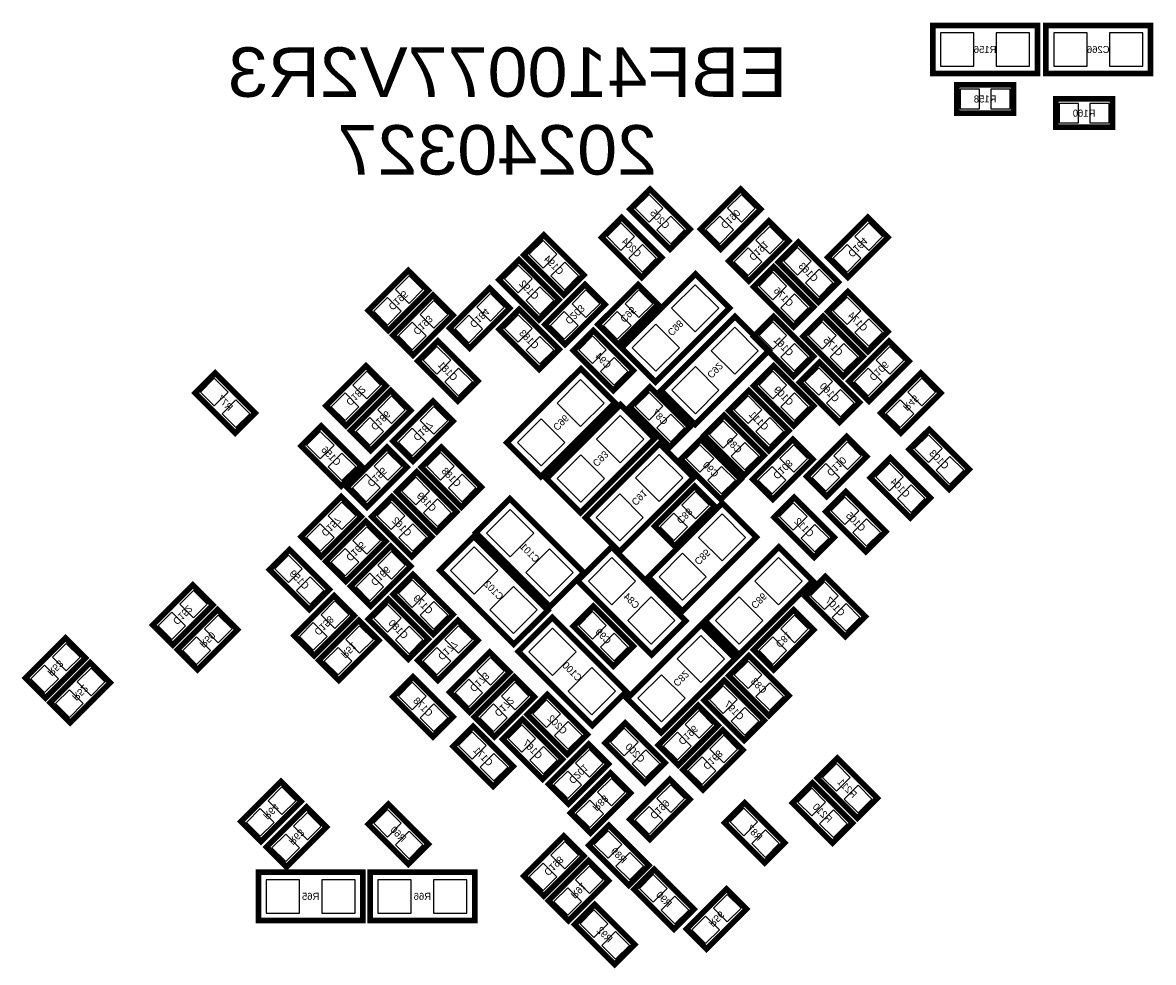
# Model space of a CAD drawing. Extents: x -7 to 92, y 0 to 100.
# Tile 9 of 16: x 32 to 52, y 24 to 41. Entities that reach past the tile are written whole.
import ezdxf
from ezdxf.enums import TextEntityAlignment as Align

# ---------------------------------------------------------------- set-up
doc = ezdxf.new("R2010")
doc.units = 0
for name, color, linetype in [('BG_SILKSCREEN_BOTTOM', 150, 'CONTINUOUS'), ('PG_SILKSCREEN_BOTTOM', 150, 'CONTINUOUS'), ('PIN_BOTTOM', 200, 'CONTINUOUS'), ('RD_SILKSCREEN_BOTTOM', 150, 'CONTINUOUS')]:
    doc.layers.add(name, color=color, linetype=linetype)

msp = doc.modelspace()

# ---------------------------------------------------------------- linework, layer by layer
at = {"layer": 'PG_SILKSCREEN_BOTTOM', "const_width": 0.1016}
for points in [[(47.9552, 40.0812), (49.8348, 40.0812), (49.8348, 40.9448), (47.9552, 40.9448), (47.9552, 40.0812)], [(51.8668, 40.9448), (49.9872, 40.9448), (49.9872, 40.0812), (51.8668, 40.0812), (51.8668, 40.9448)], [(48.387, 39.878), (49.403, 39.878), (49.403, 39.37), (48.387, 39.37), (48.387, 39.878)], [(50.165, 39.624), (51.181, 39.624), (51.181, 39.116), (50.165, 39.116), (50.165, 39.624)], [(43.232578, 36.926266), (42.514266, 37.644578), (42.873422, 38.003734), (43.591734, 37.285422), (43.232578, 36.926266)], [(43.784266, 37.285422), (44.502578, 38.003734), (44.861734, 37.644578), (44.143422, 36.926266), (43.784266, 37.285422)], [(42.724578, 36.418266), (42.006266, 37.136578), (42.365422, 37.495734), (43.083734, 36.777422), (42.724578, 36.418266)], [(44.292266, 36.713922), (45.010578, 37.432234), (45.369734, 37.073078), (44.651422, 36.354766), (44.292266, 36.713922)], [(46.070266, 36.777422), (46.788578, 37.495734), (47.147734, 37.136578), (46.429422, 36.418266), (46.070266, 36.777422)], [(41.327578, 36.100766), (40.609266, 36.819078), (40.968422, 37.178234), (41.686734, 36.459922), (41.327578, 36.100766)], [(45.899578, 35.973766), (45.181266, 36.692078), (45.540422, 37.051234), (46.258734, 36.332922), (45.899578, 35.973766)], [(40.883078, 35.656266), (40.164766, 36.374578), (40.523922, 36.733734), (41.242234, 36.015422), (40.883078, 35.656266)], [(38.892734, 36.184078), (38.174422, 35.465766), (37.815266, 35.824922), (38.533578, 36.543234), (38.892734, 36.184078)], [(45.455078, 35.529266), (44.736766, 36.247578), (45.095922, 36.606734), (45.814234, 35.888422), (45.455078, 35.529266)], [(40.990266, 35.570922), (41.708578, 36.289234), (42.067734, 35.930078), (41.349422, 35.211766), (40.990266, 35.570922)], [(41.942766, 35.570922), (42.661078, 36.289234), (43.020234, 35.930078), (42.301922, 35.211766), (41.942766, 35.570922)], [(42.973244, 34.539428), (44.302172, 35.868356), (43.691556, 36.478972), (42.362628, 35.150044), (42.973244, 34.539428)], [(39.337234, 35.739578), (38.618922, 35.021266), (38.259766, 35.380422), (38.978078, 36.098734), (39.337234, 35.739578)], [(39.275766, 35.507422), (39.994078, 36.225734), (40.353234, 35.866578), (39.634922, 35.148266), (39.275766, 35.507422)], [(46.429422, 36.162234), (47.147734, 35.443922), (46.788578, 35.084766), (46.070266, 35.803078), (46.429422, 36.162234)], [(40.883078, 34.767266), (40.164766, 35.485578), (40.523922, 35.844734), (41.242234, 35.126422), (40.883078, 34.767266)], [(43.684444, 33.777428), (45.013372, 35.106356), (44.402756, 35.716972), (43.073828, 34.388044), (43.684444, 33.777428)], [(45.455078, 34.640266), (44.736766, 35.358578), (45.095922, 35.717734), (45.814234, 34.999422), (45.455078, 34.640266)], [(45.984922, 35.717734), (46.703234, 34.999422), (46.344078, 34.640266), (45.625766, 35.358578), (45.984922, 35.717734)], [(39.422578, 34.195766), (38.704266, 34.914078), (39.063422, 35.273234), (39.781734, 34.554922), (39.422578, 34.195766)], [(42.216578, 34.386266), (41.498266, 35.104578), (41.857422, 35.463734), (42.575734, 34.745422), (42.216578, 34.386266)], [(46.451266, 34.554922), (47.169578, 35.273234), (47.528734, 34.914078), (46.810422, 34.195766), (46.451266, 34.554922)], [(45.921422, 34.892234), (46.639734, 34.173922), (46.280578, 33.814766), (45.562266, 34.533078), (45.921422, 34.892234)], [(35.422078, 33.624266), (34.703766, 34.342578), (35.062922, 34.701734), (35.781234, 33.983422), (35.422078, 33.624266)], [(38.130734, 34.469578), (37.412422, 33.751266), (37.053266, 34.110422), (37.771578, 34.828734), (38.130734, 34.469578)], [(41.634156, 34.777172), (40.305228, 33.448244), (40.915844, 32.837628), (42.244772, 34.166556), (41.634156, 34.777172)], [(45.455078, 33.751266), (44.736766, 34.469578), (45.095922, 34.828734), (45.814234, 34.110422), (45.455078, 33.751266)], [(48.100234, 34.342578), (47.381922, 33.624266), (47.022766, 33.983422), (47.741078, 34.701734), (48.100234, 34.342578)], [(38.575234, 34.025078), (37.856922, 33.306766), (37.497766, 33.665922), (38.216078, 34.384234), (38.575234, 34.025078)], [(43.232578, 33.370266), (42.514266, 34.088578), (42.873422, 34.447734), (43.591734, 33.729422), (43.232578, 33.370266)], [(45.010578, 33.306766), (44.292266, 34.025078), (44.651422, 34.384234), (45.369734, 33.665922), (45.010578, 33.306766)], [(39.337234, 33.834578), (38.618922, 33.116266), (38.259766, 33.475422), (38.978078, 34.193734), (39.337234, 33.834578)], [(42.345356, 34.129472), (41.016428, 32.800544), (41.627044, 32.189928), (42.955972, 33.518856), (42.345356, 34.129472)], [(44.206922, 33.939734), (44.925234, 33.221422), (44.566078, 32.862266), (43.847766, 33.580578), (44.206922, 33.939734)], [(37.327078, 32.671766), (36.608766, 33.390078), (36.967922, 33.749234), (37.686234, 33.030922), (37.327078, 32.671766)], [(47.889922, 33.685734), (48.608234, 32.967422), (48.249078, 32.608266), (47.530766, 33.326578), (47.889922, 33.685734)], [(43.787822, 33.507934), (44.506134, 32.789622), (44.146978, 32.430466), (43.428666, 33.148778), (43.787822, 33.507934)], [(45.801534, 33.148778), (45.083222, 32.430466), (44.724066, 32.789622), (45.442378, 33.507934), (45.801534, 33.148778)], [(45.689266, 32.840422), (46.407578, 33.558734), (46.766734, 33.199578), (46.048422, 32.481266), (45.689266, 32.840422)], [(37.434266, 32.649922), (38.152578, 33.368234), (38.511734, 33.009078), (37.793422, 32.290766), (37.434266, 32.649922)], [(39.126922, 33.368234), (39.845234, 32.649922), (39.486078, 32.290766), (38.767766, 33.009078), (39.126922, 33.368234)], [(43.043856, 33.430972), (41.714928, 32.102044), (42.325544, 31.491428), (43.654472, 32.820356), (43.043856, 33.430972)], [(47.191422, 33.177734), (47.909734, 32.459422), (47.550578, 32.100266), (46.832266, 32.818578), (47.191422, 33.177734)], [(38.682422, 32.923734), (39.400734, 32.205422), (39.041578, 31.846266), (38.323266, 32.564578), (38.682422, 32.923734)], [(44.036234, 32.310578), (43.317922, 31.592266), (42.958766, 31.951422), (43.677078, 32.669734), (44.036234, 32.310578)], [(37.686234, 32.120078), (36.967922, 31.401766), (36.608766, 31.760922), (37.327078, 32.479234), (37.686234, 32.120078)], [(38.237922, 32.479234), (38.956234, 31.760922), (38.597078, 31.401766), (37.878766, 32.120078), (38.237922, 32.479234)], [(41.685972, 31.111444), (40.357044, 32.440372), (39.746428, 31.829756), (41.075356, 30.500828), (41.685972, 31.111444)], [(45.464222, 32.466534), (46.182534, 31.748222), (45.823378, 31.389066), (45.105066, 32.107378), (45.464222, 32.466534)], [(46.750478, 31.490666), (46.032166, 32.208978), (46.391322, 32.568134), (47.109634, 31.849822), (46.750478, 31.490666)], [(43.455844, 30.424628), (44.784772, 31.753556), (44.174156, 32.364172), (42.845228, 31.035244), (43.455844, 30.424628)], [(38.130734, 31.675578), (37.412422, 30.957266), (37.053266, 31.316422), (37.771578, 32.034734), (38.130734, 31.675578)], [(41.038272, 30.438344), (39.709344, 31.767272), (39.098728, 31.156656), (40.427656, 29.827728), (41.038272, 30.438344)], [(36.755578, 30.449266), (36.037266, 31.167578), (36.396422, 31.526734), (37.114734, 30.808422), (36.755578, 30.449266)], [(38.575234, 31.231078), (37.856922, 30.512766), (37.497766, 30.871922), (38.216078, 31.590234), (38.575234, 31.231078)], [(43.514772, 30.247844), (42.185844, 31.576772), (41.575228, 30.966156), (42.904156, 29.637228), (43.514772, 30.247844)], [(44.471844, 29.637228), (45.800772, 30.966156), (45.190156, 31.576772), (43.861228, 30.247844), (44.471844, 29.637228)], [(38.978078, 30.004766), (38.259766, 30.723078), (38.618922, 31.082234), (39.337234, 30.363922), (38.978078, 30.004766)], [(46.023022, 31.044134), (46.741334, 30.325822), (46.382178, 29.966666), (45.663866, 30.684978), (46.023022, 31.044134)], [(33.941766, 30.173422), (34.660078, 30.891734), (35.019234, 30.532578), (34.300922, 29.814266), (33.941766, 30.173422)], [(37.559234, 30.342078), (36.840922, 29.623766), (36.481766, 29.982922), (37.200078, 30.701234), (37.559234, 30.342078)], [(38.533578, 29.560266), (37.815266, 30.278578), (38.174422, 30.637734), (38.892734, 29.919422), (38.533578, 29.560266)], [(34.386266, 29.728922), (35.104578, 30.447234), (35.463734, 30.088078), (34.745422, 29.369766), (34.386266, 29.728922)], [(41.857422, 30.510734), (42.575734, 29.792422), (42.216578, 29.433266), (41.498266, 30.151578), (41.857422, 30.510734)], [(44.736766, 29.728922), (45.455078, 30.447234), (45.814234, 30.088078), (45.095922, 29.369766), (44.736766, 29.728922)], [(38.003734, 29.897578), (37.285422, 29.179266), (36.926266, 29.538422), (37.644578, 30.256734), (38.003734, 29.897578)], [(39.781734, 29.897578), (39.063422, 29.179266), (38.704266, 29.538422), (39.422578, 30.256734), (39.781734, 29.897578)], [(40.508428, 29.696156), (41.837356, 28.367228), (42.447972, 28.977844), (41.119044, 30.306772), (40.508428, 29.696156)], [(43.793156, 30.179772), (42.464228, 28.850844), (43.074844, 28.240228), (44.403772, 29.569156), (43.793156, 30.179772)], [(31.655766, 29.220922), (32.374078, 29.939234), (32.733234, 29.580078), (32.014922, 28.861766), (31.655766, 29.220922)], [(39.275766, 28.966922), (39.994078, 29.685234), (40.353234, 29.326078), (39.634922, 28.607766), (39.275766, 28.966922)], [(44.651422, 29.621734), (45.369734, 28.903422), (45.010578, 28.544266), (44.292266, 29.262578), (44.651422, 29.621734)], [(32.100266, 28.776422), (32.818578, 29.494734), (33.177734, 29.135578), (32.459422, 28.417266), (32.100266, 28.776422)], [(38.978078, 28.163266), (38.259766, 28.881578), (38.618922, 29.240734), (39.337234, 28.522422), (38.978078, 28.163266)], [(40.797734, 28.881578), (40.079422, 28.163266), (39.720266, 28.522422), (40.438578, 29.240734), (40.797734, 28.881578)], [(44.206922, 29.177234), (44.925234, 28.458922), (44.566078, 28.099766), (43.847766, 28.818078), (44.206922, 29.177234)], [(41.391078, 27.845766), (40.672766, 28.564078), (41.031922, 28.923234), (41.750234, 28.204922), (41.391078, 27.845766)], [(44.099734, 28.373578), (43.381422, 27.655266), (43.022266, 28.014422), (43.740578, 28.732734), (44.099734, 28.373578)], [(40.946578, 27.401266), (40.228266, 28.119578), (40.587422, 28.478734), (41.305734, 27.760422), (40.946578, 27.401266)], [(42.788078, 27.337766), (42.069766, 28.056078), (42.428922, 28.415234), (43.147234, 27.696922), (42.788078, 27.337766)], [(39.698422, 28.351734), (40.416734, 27.633422), (40.057578, 27.274266), (39.339266, 27.992578), (39.698422, 28.351734)], [(44.544234, 27.929078), (43.825922, 27.210766), (43.466766, 27.569922), (44.185078, 28.288234), (44.544234, 27.929078)], [(42.131234, 27.675078), (41.412922, 26.956766), (41.053766, 27.315922), (41.772078, 28.034234), (42.131234, 27.675078)], [(46.238922, 27.780234), (46.957234, 27.061922), (46.598078, 26.702766), (45.879766, 27.421078), (46.238922, 27.780234)], [(36.606734, 27.001978), (35.888422, 26.283666), (35.529266, 26.642822), (36.247578, 27.361134), (36.606734, 27.001978)], [(41.447466, 26.795222), (42.165778, 27.513534), (42.524934, 27.154378), (41.806622, 26.436066), (41.447466, 26.795222)], [(42.514266, 26.680922), (43.232578, 27.399234), (43.591734, 27.040078), (42.873422, 26.321766), (42.514266, 26.680922)], [(45.794422, 27.335734), (46.512734, 26.617422), (46.153578, 26.258266), (45.435266, 26.976578), (45.794422, 27.335734)], [(44.575222, 26.980134), (45.293534, 26.261822), (44.934378, 25.902666), (44.216066, 26.620978), (44.575222, 26.980134)], [(37.063934, 26.544778), (36.345622, 25.826466), (35.986466, 26.185622), (36.704778, 26.903934), (37.063934, 26.544778)], [(38.174422, 26.954734), (38.892734, 26.236422), (38.533578, 25.877266), (37.815266, 26.595578), (38.174422, 26.954734)], [(42.495978, 25.496266), (41.777666, 26.214578), (42.136822, 26.573734), (42.855134, 25.855422), (42.495978, 25.496266)], [(41.686734, 26.024078), (40.968422, 25.305766), (40.609266, 25.664922), (41.327578, 26.383234), (41.686734, 26.024078)], [(41.053766, 25.220422), (41.772078, 25.938734), (42.131234, 25.579578), (41.412922, 24.861266), (41.053766, 25.220422)], [(42.949622, 25.786334), (43.667934, 25.068022), (43.308778, 24.708866), (42.590466, 25.427178), (42.949622, 25.786334)], [(35.8394, 24.8666), (37.719, 24.8666), (37.719, 25.7302), (35.8394, 25.7302), (35.8394, 24.8666)], [(37.846, 24.8666), (39.7256, 24.8666), (39.7256, 25.7302), (37.846, 25.7302), (37.846, 24.8666)], [(44.607734, 25.071578), (43.889422, 24.353266), (43.530266, 24.712422), (44.248578, 25.430734), (44.607734, 25.071578)], [(41.882822, 25.151334), (42.601134, 24.433022), (42.241978, 24.073866), (41.523666, 24.792178), (41.882822, 25.151334)]]:
    msp.add_lwpolyline(points, dxfattribs=at)
at = {"layer": 'PIN_BOTTOM'}
for points in [[(48.095408, 40.81272), (48.095408, 40.21328), (48.694848, 40.21328), (48.694848, 40.81272)], [(49.095152, 40.81272), (49.095152, 40.21328), (49.694592, 40.21328), (49.694592, 40.81272)], [(50.726848, 40.21328), (50.726848, 40.81272), (50.127408, 40.81272), (50.127408, 40.21328)], [(51.726592, 40.21328), (51.726592, 40.81272), (51.127152, 40.81272), (51.127152, 40.21328)], [(48.444912, 39.799006), (48.444912, 39.448994), (48.794924, 39.448994), (48.794924, 39.799006)], [(48.995076, 39.799006), (48.995076, 39.448994), (49.345088, 39.448994), (49.345088, 39.799006)], [(50.222912, 39.545006), (50.222912, 39.194994), (50.572924, 39.194994), (50.572924, 39.545006)], [(50.773076, 39.545006), (50.773076, 39.194994), (51.123088, 39.194994), (51.123088, 39.545006)], [(42.858436, 37.412068), (43.105932, 37.659564), (42.858436, 37.90706), (42.61094, 37.659564)], [(44.270068, 37.659564), (44.517564, 37.412068), (44.76506, 37.659564), (44.517564, 37.90706)], [(42.350436, 36.904068), (42.597932, 37.151564), (42.350436, 37.39906), (42.10294, 37.151564)], [(43.247564, 37.02294), (43.49506, 37.270436), (43.247564, 37.517932), (43.000068, 37.270436)], [(43.88094, 37.270436), (44.128436, 37.02294), (44.375932, 37.270436), (44.128436, 37.517932)], [(46.556068, 37.151564), (46.803564, 36.904068), (47.05106, 37.151564), (46.803564, 37.39906)], [(44.778068, 37.088064), (45.025564, 36.840568), (45.27306, 37.088064), (45.025564, 37.33556)], [(40.953436, 36.586568), (41.200932, 36.834064), (40.953436, 37.08156), (40.70594, 36.834064)], [(42.739564, 36.51494), (42.98706, 36.762436), (42.739564, 37.009932), (42.492068, 36.762436)], [(46.16694, 36.762436), (46.414436, 36.51494), (46.661932, 36.762436), (46.414436, 37.009932)], [(44.38894, 36.698936), (44.636436, 36.45144), (44.883932, 36.698936), (44.636436, 36.946432)], [(45.525436, 36.459568), (45.772932, 36.707064), (45.525436, 36.95456), (45.27794, 36.707064)], [(40.508936, 36.142068), (40.756432, 36.389564), (40.508936, 36.63706), (40.26144, 36.389564)], [(41.342564, 36.19744), (41.59006, 36.444936), (41.342564, 36.692432), (41.095068, 36.444936)], [(45.914564, 36.07044), (46.16206, 36.317936), (45.914564, 36.565432), (45.667068, 36.317936)], [(38.79606, 36.199064), (38.548564, 36.44656), (38.301068, 36.199064), (38.548564, 35.951568)], [(45.080936, 36.015068), (45.328432, 36.262564), (45.080936, 36.51006), (44.83344, 36.262564)], [(40.898064, 35.75294), (41.14556, 36.000436), (40.898064, 36.247932), (40.650568, 36.000436)], [(41.476068, 35.945064), (41.723564, 35.697568), (41.97106, 35.945064), (41.723564, 36.19256)], [(42.428568, 35.945064), (42.676064, 35.697568), (42.92356, 35.945064), (42.676064, 36.19256)], [(43.2621, 35.862768), (43.685968, 35.4389), (44.109836, 35.862768), (43.685968, 36.286636)], [(38.406932, 35.809936), (38.159436, 36.057432), (37.91194, 35.809936), (38.159436, 35.56244)], [(39.24056, 35.754564), (38.993064, 36.00206), (38.745568, 35.754564), (38.993064, 35.507068)], [(39.761568, 35.881564), (40.009064, 35.634068), (40.25656, 35.881564), (40.009064, 36.12906)], [(45.470064, 35.62594), (45.71756, 35.873436), (45.470064, 36.120932), (45.222568, 35.873436)], [(46.414436, 36.06556), (46.16694, 35.818064), (46.414436, 35.570568), (46.661932, 35.818064)], [(41.08694, 35.555936), (41.334436, 35.30844), (41.581932, 35.555936), (41.334436, 35.803432)], [(42.03944, 35.555936), (42.286936, 35.30844), (42.534432, 35.555936), (42.286936, 35.803432)], [(38.851432, 35.365436), (38.603936, 35.612932), (38.35644, 35.365436), (38.603936, 35.11794)], [(39.37244, 35.492436), (39.619936, 35.24494), (39.867432, 35.492436), (39.619936, 35.739932)], [(40.508936, 35.253068), (40.756432, 35.500564), (40.508936, 35.74806), (40.26144, 35.500564)], [(42.554964, 35.155632), (42.978832, 34.731764), (43.4027, 35.155632), (42.978832, 35.5795)], [(45.080936, 35.126068), (45.328432, 35.373564), (45.080936, 35.62106), (44.83344, 35.373564)], [(45.969936, 35.62106), (45.72244, 35.373564), (45.969936, 35.126068), (46.217432, 35.373564)], [(46.803564, 35.676432), (46.556068, 35.428936), (46.803564, 35.18144), (47.05106, 35.428936)], [(40.898064, 34.86394), (41.14556, 35.111436), (40.898064, 35.358932), (40.650568, 35.111436)], [(41.842436, 34.872068), (42.089932, 35.119564), (41.842436, 35.36706), (41.59494, 35.119564)], [(43.9733, 35.100768), (44.397168, 34.6769), (44.821036, 35.100768), (44.397168, 35.524636)], [(39.048436, 34.681568), (39.295932, 34.929064), (39.048436, 35.17656), (38.80094, 34.929064)], [(45.470064, 34.73694), (45.71756, 34.984436), (45.470064, 35.231932), (45.222568, 34.984436)], [(46.359064, 35.231932), (46.111568, 34.984436), (46.359064, 34.73694), (46.60656, 34.984436)], [(46.937068, 34.929064), (47.184564, 34.681568), (47.43206, 34.929064), (47.184564, 35.17656)], [(42.231564, 34.48294), (42.47906, 34.730436), (42.231564, 34.977932), (41.984068, 34.730436)], [(39.437564, 34.29244), (39.68506, 34.539936), (39.437564, 34.787432), (39.190068, 34.539936)], [(43.266164, 34.393632), (43.690032, 33.969764), (44.1139, 34.393632), (43.690032, 34.8175)], [(45.906436, 34.79556), (45.65894, 34.548064), (45.906436, 34.300568), (46.153932, 34.548064)], [(46.54794, 34.539936), (46.795436, 34.29244), (47.042932, 34.539936), (46.795436, 34.787432)], [(35.047936, 34.110068), (35.295432, 34.357564), (35.047936, 34.60506), (34.80044, 34.357564)], [(38.03406, 34.484564), (37.786564, 34.73206), (37.539068, 34.484564), (37.786564, 34.237068)], [(42.052436, 34.160968), (41.628568, 34.584836), (41.2047, 34.160968), (41.628568, 33.7371)], [(45.080936, 34.237068), (45.328432, 34.484564), (45.080936, 34.73206), (44.83344, 34.484564)], [(48.00356, 34.357564), (47.756064, 34.60506), (47.508568, 34.357564), (47.756064, 34.110068)], [(37.644932, 34.095436), (37.397436, 34.342932), (37.14994, 34.095436), (37.397436, 33.84794)], [(42.858436, 33.856068), (43.105932, 34.103564), (42.858436, 34.35106), (42.61094, 34.103564)], [(45.470064, 33.84794), (45.71756, 34.095436), (45.470064, 34.342932), (45.222568, 34.095436)], [(46.295564, 34.406432), (46.048068, 34.158936), (46.295564, 33.91144), (46.54306, 34.158936)], [(35.437064, 33.72094), (35.68456, 33.968436), (35.437064, 34.215932), (35.189568, 33.968436)], [(38.47856, 34.040064), (38.231064, 34.28756), (37.983568, 34.040064), (38.231064, 33.792568)], [(44.636436, 33.792568), (44.883932, 34.040064), (44.636436, 34.28756), (44.38894, 34.040064)], [(47.614432, 33.968436), (47.366936, 34.215932), (47.11944, 33.968436), (47.366936, 33.72094)], [(39.24056, 33.849564), (38.993064, 34.09706), (38.745568, 33.849564), (38.993064, 33.602068)], [(42.763636, 33.513268), (42.339768, 33.937136), (41.9159, 33.513268), (42.339768, 33.0894)], [(43.247564, 33.46694), (43.49506, 33.714436), (43.247564, 33.961932), (43.000068, 33.714436)], [(38.089432, 33.650936), (37.841936, 33.898432), (37.59444, 33.650936), (37.841936, 33.40344)], [(41.3453, 33.453832), (40.921432, 33.8777), (40.497564, 33.453832), (40.921432, 33.029964)], [(44.191936, 33.84306), (43.94444, 33.595564), (44.191936, 33.348068), (44.439432, 33.595564)], [(45.025564, 33.40344), (45.27306, 33.650936), (45.025564, 33.898432), (44.778068, 33.650936)], [(36.952936, 33.157568), (37.200432, 33.405064), (36.952936, 33.65256), (36.70544, 33.405064)], [(38.851432, 33.460436), (38.603936, 33.707932), (38.35644, 33.460436), (38.603936, 33.21294)], [(47.874936, 33.58906), (47.62744, 33.341564), (47.874936, 33.094068), (48.122432, 33.341564)], [(43.772836, 33.41126), (43.52534, 33.163764), (43.772836, 32.916268), (44.020332, 33.163764)], [(44.581064, 33.453932), (44.333568, 33.206436), (44.581064, 32.95894), (44.82856, 33.206436)], [(45.70486, 33.163764), (45.457364, 33.41126), (45.209868, 33.163764), (45.457364, 32.916268)], [(46.175068, 33.214564), (46.422564, 32.967068), (46.67006, 33.214564), (46.422564, 33.46206)], [(37.342064, 32.76844), (37.58956, 33.015936), (37.342064, 33.263432), (37.094568, 33.015936)], [(37.920068, 33.024064), (38.167564, 32.776568), (38.41506, 33.024064), (38.167564, 33.27156)], [(39.111936, 33.27156), (38.86444, 33.024064), (39.111936, 32.776568), (39.359432, 33.024064)], [(42.0565, 32.806132), (41.632632, 33.23), (41.208764, 32.806132), (41.632632, 32.382264)], [(43.462136, 32.814768), (43.038268, 33.238636), (42.6144, 32.814768), (43.038268, 32.3909)], [(48.264064, 33.199932), (48.016568, 32.952436), (48.264064, 32.70494), (48.51156, 32.952436)], [(44.161964, 33.022132), (43.914468, 32.774636), (44.161964, 32.52714), (44.40946, 32.774636)], [(45.315732, 32.774636), (45.068236, 33.022132), (44.82074, 32.774636), (45.068236, 32.52714)], [(45.78594, 32.825436), (46.033436, 32.57794), (46.280932, 32.825436), (46.033436, 33.072932)], [(47.176436, 33.08106), (46.92894, 32.833564), (47.176436, 32.586068), (47.423932, 32.833564)], [(37.53094, 32.634936), (37.778436, 32.38744), (38.025932, 32.634936), (37.778436, 32.882432)], [(38.667436, 32.82706), (38.41994, 32.579564), (38.667436, 32.332068), (38.914932, 32.579564)], [(39.501064, 32.882432), (39.253568, 32.634936), (39.501064, 32.38744), (39.74856, 32.634936)], [(42.755, 32.107632), (42.331132, 32.5315), (41.907264, 32.107632), (42.331132, 31.683764)], [(43.93956, 32.325564), (43.692064, 32.57306), (43.444568, 32.325564), (43.692064, 32.078068)], [(47.565564, 32.691932), (47.318068, 32.444436), (47.565564, 32.19694), (47.81306, 32.444436)], [(37.58956, 32.135064), (37.342064, 32.38256), (37.094568, 32.135064), (37.342064, 31.887568)], [(38.222936, 32.38256), (37.97544, 32.135064), (38.222936, 31.887568), (38.470432, 32.135064)], [(39.056564, 32.437932), (38.809068, 32.190436), (39.056564, 31.94294), (39.30406, 32.190436)], [(45.449236, 32.36986), (45.20174, 32.122364), (45.449236, 31.874868), (45.696732, 32.122364)], [(46.376336, 31.976468), (46.623832, 32.223964), (46.376336, 32.47146), (46.12884, 32.223964)], [(40.362632, 31.4003), (40.7865, 31.824168), (40.362632, 32.248036), (39.938764, 31.824168)], [(43.550432, 31.936436), (43.302936, 32.183932), (43.05544, 31.936436), (43.302936, 31.68894)], [(43.7447, 31.747968), (44.168568, 31.3241), (44.592436, 31.747968), (44.168568, 32.171836)], [(37.200432, 31.745936), (36.952936, 31.993432), (36.70544, 31.745936), (36.952936, 31.49844)], [(38.03406, 31.690564), (37.786564, 31.93806), (37.539068, 31.690564), (37.786564, 31.443068)], [(38.612064, 31.993432), (38.364568, 31.745936), (38.612064, 31.49844), (38.85956, 31.745936)], [(45.838364, 31.980732), (45.590868, 31.733236), (45.838364, 31.48574), (46.08586, 31.733236)], [(46.765464, 31.58734), (47.01296, 31.834836), (46.765464, 32.082332), (46.517968, 31.834836)], [(37.644932, 31.301436), (37.397436, 31.548932), (37.14994, 31.301436), (37.397436, 31.05394)], [(38.47856, 31.246064), (38.231064, 31.49356), (37.983568, 31.246064), (38.231064, 30.998568)], [(39.714932, 30.7272), (40.1388, 31.151068), (39.714932, 31.574936), (39.291064, 31.151068)], [(41.069768, 30.693164), (41.493636, 31.117032), (41.069768, 31.5409), (40.6459, 31.117032)], [(36.381436, 30.935068), (36.628932, 31.182564), (36.381436, 31.43006), (36.13394, 31.182564)], [(42.191432, 30.5367), (42.6153, 30.960568), (42.191432, 31.384436), (41.767564, 30.960568)], [(43.037564, 31.040832), (43.461432, 30.616964), (43.8853, 31.040832), (43.461432, 31.4647)], [(44.7607, 30.960568), (45.184568, 30.5367), (45.608436, 30.960568), (45.184568, 31.384436)], [(38.089432, 30.856936), (37.841936, 31.104432), (37.59444, 30.856936), (37.841936, 30.60944)], [(36.770564, 30.54594), (37.01806, 30.793436), (36.770564, 31.040932), (36.523068, 30.793436)], [(38.603936, 30.490568), (38.851432, 30.738064), (38.603936, 30.98556), (38.35644, 30.738064)], [(46.008036, 30.94746), (45.76054, 30.699964), (46.008036, 30.452468), (46.255532, 30.699964)], [(34.427568, 30.547564), (34.675064, 30.300068), (34.92256, 30.547564), (34.675064, 30.79506)], [(40.422068, 30.020064), (40.845936, 30.443932), (40.422068, 30.8678), (39.9982, 30.443932)], [(42.898568, 29.829564), (43.322436, 30.253432), (42.898568, 30.6773), (42.4747, 30.253432)], [(44.053564, 30.253432), (44.477432, 29.829564), (44.9013, 30.253432), (44.477432, 30.6773)], [(37.46256, 30.357064), (37.215064, 30.60456), (36.967568, 30.357064), (37.215064, 30.109568)], [(38.159436, 30.046068), (38.406932, 30.293564), (38.159436, 30.54106), (37.91194, 30.293564)], [(38.993064, 30.10144), (39.24056, 30.348936), (38.993064, 30.596432), (38.745568, 30.348936)], [(46.397164, 30.558332), (46.149668, 30.310836), (46.397164, 30.06334), (46.64466, 30.310836)], [(34.03844, 30.158436), (34.285936, 29.91094), (34.533432, 30.158436), (34.285936, 30.405932)], [(34.872068, 30.103064), (35.119564, 29.855568), (35.36706, 30.103064), (35.119564, 30.35056)], [(41.842436, 30.41406), (41.59494, 30.166564), (41.842436, 29.919068), (42.089932, 30.166564)], [(45.222568, 30.103064), (45.470064, 29.855568), (45.71756, 30.103064), (45.470064, 30.35056)], [(37.073432, 29.967936), (36.825936, 30.215432), (36.57844, 29.967936), (36.825936, 29.72044)], [(37.90706, 29.912564), (37.659564, 30.16006), (37.412068, 29.912564), (37.659564, 29.665068)], [(38.548564, 29.65694), (38.79606, 29.904436), (38.548564, 30.151932), (38.301068, 29.904436)], [(39.68506, 29.912564), (39.437564, 30.16006), (39.190068, 29.912564), (39.437564, 29.665068)], [(41.124632, 30.114436), (40.700764, 29.690568), (41.124632, 29.2667), (41.5485, 29.690568)], [(34.48294, 29.713936), (34.730436, 29.46644), (34.977932, 29.713936), (34.730436, 29.961432)], [(42.231564, 30.024932), (41.984068, 29.777436), (42.231564, 29.52994), (42.47906, 29.777436)], [(44.211436, 29.563568), (43.787568, 29.987436), (43.3637, 29.563568), (43.787568, 29.1397)], [(44.83344, 29.713936), (45.080936, 29.46644), (45.328432, 29.713936), (45.080936, 29.961432)], [(32.141568, 29.595064), (32.389064, 29.347568), (32.63656, 29.595064), (32.389064, 29.84256)], [(37.517932, 29.523436), (37.270436, 29.770932), (37.02294, 29.523436), (37.270436, 29.27594)], [(39.295932, 29.523436), (39.048436, 29.770932), (38.80094, 29.523436), (39.048436, 29.27594)], [(31.75244, 29.205936), (31.999936, 28.95844), (32.247432, 29.205936), (31.999936, 29.453432)], [(39.761568, 29.341064), (40.009064, 29.093568), (40.25656, 29.341064), (40.009064, 29.58856)], [(44.636436, 29.52506), (44.38894, 29.277564), (44.636436, 29.030068), (44.883932, 29.277564)], [(32.586068, 29.150564), (32.833564, 28.903068), (33.08106, 29.150564), (32.833564, 29.39806)], [(41.831768, 29.4073), (41.4079, 28.983432), (41.831768, 28.559564), (42.255636, 28.983432)], [(43.5043, 28.856432), (43.080432, 29.2803), (42.656564, 28.856432), (43.080432, 28.432564)], [(38.603936, 28.649068), (38.851432, 28.896564), (38.603936, 29.14406), (38.35644, 28.896564)], [(39.37244, 28.951936), (39.619936, 28.70444), (39.867432, 28.951936), (39.619936, 29.199432)], [(40.70106, 28.896564), (40.453564, 29.14406), (40.206068, 28.896564), (40.453564, 28.649068)], [(44.191936, 29.08056), (43.94444, 28.833064), (44.191936, 28.585568), (44.439432, 28.833064)], [(45.025564, 29.135932), (44.778068, 28.888436), (45.025564, 28.64094), (45.27306, 28.888436)], [(32.19694, 28.761436), (32.444436, 28.51394), (32.691932, 28.761436), (32.444436, 29.008932)], [(38.993064, 28.25994), (39.24056, 28.507436), (38.993064, 28.754932), (38.745568, 28.507436)], [(40.311932, 28.507436), (40.064436, 28.754932), (39.81694, 28.507436), (40.064436, 28.25994)], [(41.016936, 28.331568), (41.264432, 28.579064), (41.016936, 28.82656), (40.76944, 28.579064)], [(44.581064, 28.691432), (44.333568, 28.443936), (44.581064, 28.19644), (44.82856, 28.443936)], [(44.00306, 28.388564), (43.755564, 28.63606), (43.508068, 28.388564), (43.755564, 28.141068)], [(39.683436, 28.25506), (39.43594, 28.007564), (39.683436, 27.760068), (39.930932, 28.007564)], [(40.572436, 27.887068), (40.819932, 28.134564), (40.572436, 28.38206), (40.32494, 28.134564)], [(41.406064, 27.94244), (41.65356, 28.189936), (41.406064, 28.437432), (41.158568, 28.189936)], [(42.413936, 27.823568), (42.661432, 28.071064), (42.413936, 28.31856), (42.16644, 28.071064)], [(43.613932, 27.999436), (43.366436, 28.246932), (43.11894, 27.999436), (43.366436, 27.75194)], [(44.44756, 27.944064), (44.200064, 28.19156), (43.952568, 27.944064), (44.200064, 27.696568)], [(40.072564, 27.865932), (39.825068, 27.618436), (40.072564, 27.37094), (40.32006, 27.618436)], [(40.961564, 27.49794), (41.20906, 27.745436), (40.961564, 27.992932), (40.714068, 27.745436)], [(42.03456, 27.690064), (41.787064, 27.93756), (41.539568, 27.690064), (41.787064, 27.442568)], [(42.803064, 27.43444), (43.05056, 27.681936), (42.803064, 27.929432), (42.555568, 27.681936)], [(44.058432, 27.554936), (43.810936, 27.802432), (43.56344, 27.554936), (43.810936, 27.30744)], [(46.223936, 27.68356), (45.97644, 27.436064), (46.223936, 27.188568), (46.471432, 27.436064)], [(41.645432, 27.300936), (41.397936, 27.548432), (41.15044, 27.300936), (41.397936, 27.05344)], [(36.51006, 27.016964), (36.262564, 27.26446), (36.015068, 27.016964), (36.262564, 26.769468)], [(41.933268, 27.169364), (42.180764, 26.921868), (42.42826, 27.169364), (42.180764, 27.41686)], [(43.000068, 27.055064), (43.247564, 26.807568), (43.49506, 27.055064), (43.247564, 27.30256)], [(45.779436, 27.23906), (45.53194, 26.991564), (45.779436, 26.744068), (46.026932, 26.991564)], [(46.613064, 27.294432), (46.365568, 27.046936), (46.613064, 26.79944), (46.86056, 27.046936)], [(41.54414, 26.780236), (41.791636, 26.53274), (42.039132, 26.780236), (41.791636, 27.027732)], [(36.120932, 26.627836), (35.873436, 26.875332), (35.62594, 26.627836), (35.873436, 26.38034)], [(38.159436, 26.85806), (37.91194, 26.610564), (38.159436, 26.363068), (38.406932, 26.610564)], [(42.61094, 26.665936), (42.858436, 26.41844), (43.105932, 26.665936), (42.858436, 26.913432)], [(44.560236, 26.88346), (44.31274, 26.635964), (44.560236, 26.388468), (44.807732, 26.635964)], [(46.168564, 26.849932), (45.921068, 26.602436), (46.168564, 26.35494), (46.41606, 26.602436)], [(36.96726, 26.559764), (36.719764, 26.80726), (36.472268, 26.559764), (36.719764, 26.312268)], [(36.578132, 26.170636), (36.330636, 26.418132), (36.08314, 26.170636), (36.330636, 25.92314)], [(38.548564, 26.468932), (38.301068, 26.221436), (38.548564, 25.97394), (38.79606, 26.221436)], [(42.121836, 25.982068), (42.369332, 26.229564), (42.121836, 26.47706), (41.87434, 26.229564)], [(44.949364, 26.494332), (44.701868, 26.246836), (44.949364, 25.99934), (45.19686, 26.246836)], [(41.59006, 26.039064), (41.342564, 26.28656), (41.095068, 26.039064), (41.342564, 25.791568)], [(42.510964, 25.59294), (42.75846, 25.840436), (42.510964, 26.087932), (42.263468, 25.840436)], [(41.200932, 25.649936), (40.953436, 25.897432), (40.70594, 25.649936), (40.953436, 25.40244)], [(41.539568, 25.594564), (41.787064, 25.347068), (42.03456, 25.594564), (41.787064, 25.84206)], [(35.979608, 25.59812), (35.979608, 24.99868), (36.579048, 24.99868), (36.579048, 25.59812)], [(36.979352, 25.59812), (36.979352, 24.99868), (37.578792, 24.99868), (37.578792, 25.59812)], [(37.986208, 25.59812), (37.986208, 24.99868), (38.585648, 24.99868), (38.585648, 25.59812)], [(38.985952, 25.59812), (38.985952, 24.99868), (39.585392, 24.99868), (39.585392, 25.59812)], [(42.934636, 25.68966), (42.68714, 25.442164), (42.934636, 25.194668), (43.182132, 25.442164)], [(41.15044, 25.205436), (41.397936, 24.95794), (41.645432, 25.205436), (41.397936, 25.452932)], [(43.323764, 25.300532), (43.076268, 25.053036), (43.323764, 24.80554), (43.57126, 25.053036)], [(44.51106, 25.086564), (44.263564, 25.33406), (44.016068, 25.086564), (44.263564, 24.839068)], [(41.867836, 25.05466), (41.62034, 24.807164), (41.867836, 24.559668), (42.115332, 24.807164)], [(44.121932, 24.697436), (43.874436, 24.944932), (43.62694, 24.697436), (43.874436, 24.44994)], [(42.256964, 24.665532), (42.009468, 24.418036), (42.256964, 24.17054), (42.50446, 24.418036)]]:
    msp.add_lwpolyline(points, close=True, dxfattribs=at)

# ---------------------------------------------------------------- texts
at = {"layer": 'BG_SILKSCREEN_BOTTOM', "text_generation_flag": 2, "width": 1.085714}
for s, p in [('EBF410077V2R3', (45.339, 39.6621)), ('20240327', (43.0022, 38.2651))]:
    msp.add_text(s, height=0.889, dxfattribs=at).set_placement(p)
at = {"layer": 'RD_SILKSCREEN_BOTTOM', "text_generation_flag": 2}
for s, p in [('R156', (48.895, 40.4495)), ('C266', (50.927, 40.4495)), ('R158', (48.895, 39.5605)), ('R160', (50.673, 39.3065)), ('R65', (36.7792, 25.2349)), ('R66', (38.7858, 25.2349))]:
    msp.add_text(s, height=0.127, dxfattribs=at).set_placement(p, align=Align.CENTER)
for s, rotation, p in [('C205', 315, (43.008042, 37.420296)), ('C190', 225, (44.278296, 37.509958)), ('C204', 315, (42.500042, 36.912296)), ('C191', 225, (44.786296, 36.938458)), ('C164', 225, (46.564296, 37.001958)), ('C194', 315, (41.103042, 36.594796)), ('C163', 315, (45.675042, 36.467796)), ('C192', 315, (40.658542, 36.150296)), ('C195', 225, (38.309296, 36.049458)), ('C176', 315, (45.230542, 36.023296)), ('C184', 225, (39.769796, 35.731958)), ('C203', 225, (41.484296, 35.795458)), ('C95', 225, (42.436796, 35.795458)), ('C174', 315, (46.564042, 35.578796)), ('C193', 225, (38.753796, 35.604958)), ('C98', 225, (43.287696, 35.554158)), ('C183', 315, (40.658542, 35.261296)), ('C175', 315, (46.119542, 35.134296)), ('C161', 315, (45.230542, 35.134296)), ('C94', 315, (41.992042, 34.880296)), ('C181', 315, (39.198042, 34.689796)), ('C92', 225, (43.998896, 34.792158)), ('C106', 225, (46.945296, 34.779458)), ('C182', 225, (37.547296, 34.334958)), ('C109', 315, (45.230542, 34.245296)), ('C160', 315, (46.056042, 34.308796)), ('R77', 315, (35.197542, 34.118296)), ('R45', 225, (47.516796, 34.207958)), ('C186', 225, (37.991796, 33.890458)), ('C96', 225, (41.230296, 33.852358)), ('C87', 315, (43.008042, 33.864296)), ('C111', 315, (44.786042, 33.800796)), ('C187', 225, (38.753796, 33.699958)), ('C89', 315, (44.341542, 33.356296)), ('C156', 315, (37.102542, 33.165796)), ('C103', 315, (48.024542, 33.102296)), ('C93', 225, (41.941496, 33.204658)), ('C108', 225, (45.218096, 33.014158)), ('C110', 225, (46.183296, 33.064958)), ('C155', 225, (37.928296, 32.874458)), ('C188', 315, (39.261542, 32.784796)), ('C90', 315, (43.922442, 32.924496)), ('C104', 315, (47.326042, 32.594296)), ('C189', 315, (38.817042, 32.340296)), ('C91', 225, (42.639996, 32.506158)), ('C157', 225, (37.102796, 31.985458)), ('C162', 315, (38.372542, 31.895796)), ('C88', 225, (43.452796, 32.175958)), ('C112', 315, (45.598842, 31.883096)), ('C105', 315, (46.525942, 31.984696)), ('C165', 225, (37.547296, 31.540958)), ('C101', 315, (40.671242, 31.425896)), ('C85', 225, (43.770296, 31.439358)), ('C159', 315, (36.531042, 30.943296)), ('C166', 225, (37.991796, 31.096458)), ('C102', 315, (40.023542, 30.752796)), ('C179', 315, (38.753542, 30.498796)), ('C84', 315, (42.500042, 30.562296)), ('C86', 225, (44.786296, 30.651958)), ('C107', 315, (46.157642, 30.460696)), ('C152', 225, (34.435796, 30.397958)), ('C158', 225, (36.975796, 30.207458)), ('C180', 315, (38.309042, 30.054296)), ('C99', 315, (41.992042, 29.927296)), ('R50', 225, (34.880296, 29.953458)), ('R51', 225, (37.420296, 29.762958)), ('C177', 225, (39.198296, 29.762958)), ('C81', 225, (45.230796, 29.953458)), ('R53', 225, (32.149796, 29.445458)), ('C100', 315, (41.433242, 29.292296)), ('C173', 225, (39.769796, 29.191458)), ('C82', 225, (43.389296, 29.254958)), ('R52', 225, (32.594296, 29.000958)), ('C83', 315, (44.786042, 29.038296)), ('C178', 315, (38.753542, 28.657296)), ('C172', 225, (40.214296, 28.746958)), ('C197', 315, (44.341542, 28.593796)), ('C202', 315, (41.166542, 28.339796)), ('C196', 225, (43.516296, 28.238958)), ('C167', 315, (40.722042, 27.895296)), ('C200', 315, (42.563542, 27.831796)), ('C171', 315, (39.833042, 27.768296)), ('C168', 225, (43.960796, 27.794458)), ('C201', 225, (41.547796, 27.540458)), ('R211', 315, (46.373542, 27.196796)), ('R88', 225, (41.941496, 27.019758)), ('C199', 225, (43.008296, 26.905458)), ('R64', 225, (36.023296, 26.867358)), ('R210', 315, (45.929042, 26.752296)), ('R63', 225, (36.480496, 26.410158)), ('R60', 315, (38.309042, 26.371296)), ('R87', 315, (44.709842, 26.396696)), ('C198', 225, (41.103296, 25.889458)), ('R89', 315, (42.271442, 25.990296)), ('R91', 225, (41.547796, 25.444958)), ('R90', 315, (43.084242, 25.202896)), ('R56', 225, (44.024296, 24.936958)), ('R92', 315, (42.017442, 24.567896))]:
    msp.add_text(s, height=0.127, rotation=rotation, dxfattribs=at).set_placement(p, align=Align.CENTER)

doc.saveas('drawing.dxf')
